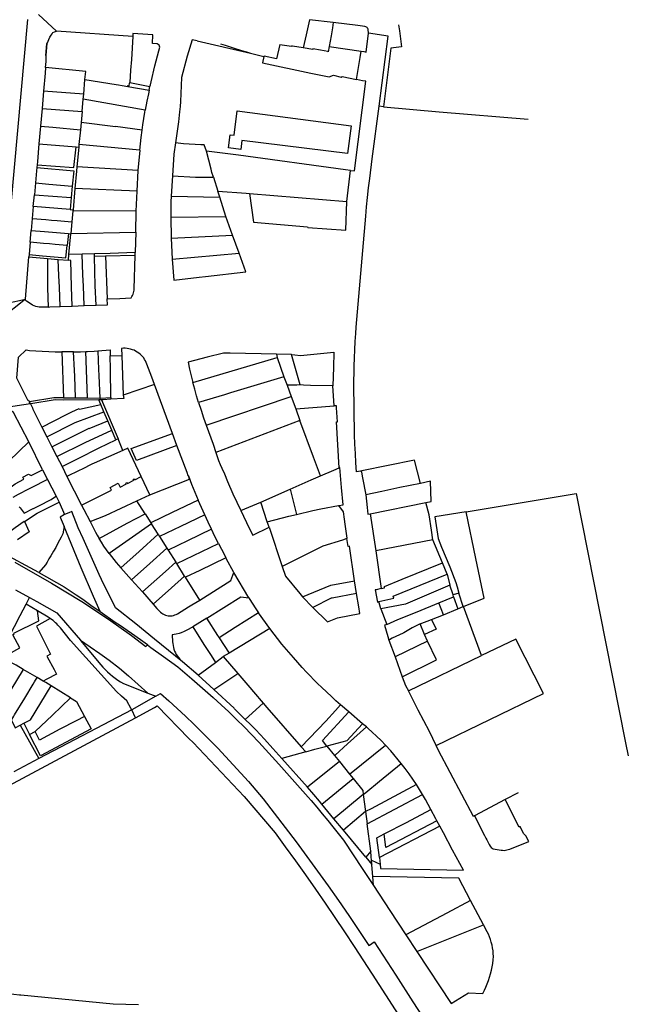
# Model space of a CAD drawing. Header units: metres. Extents: x 196788 to 198134, y 354537 to 355873.
# Tile 10 of 11: x 197815 to 198134, y 354800 to 355317. Entities that reach past the tile are written whole.
import ezdxf

# ---------------------------------------------------------------- set-up
doc = ezdxf.new("R2010")
doc.units = ezdxf.units.M
doc.layers.add('Objectgrens', color=1, linetype='Continuous', lineweight=25)

msp = doc.modelspace()

# ---------------------------------------------------------------- linework, layer by layer
at = {"layer": 'Objectgrens', "flags": 128}
for points in [[(197809.061, 355200.455), (197819.464, 355317.05)], [(197834.561, 355310.968), (197825.023, 355319.702)], [(197967.102, 355316.911), (197965.359, 355308.901), (197963.875, 355302.122)], [(197979.629, 355315.446), (197967.102, 355316.911)], [(197979.629, 355315.446), (197979.153, 355312.683), (197978.483, 355308.483), (197977.517, 355302.862)], [(197998.161, 355309.905), (197997.925, 355311.702), (197997.76, 355312.258), (197997.541, 355312.566), (197997.317, 355312.849), (197997.027, 355313.068), (197996.67, 355313.222), (197996.086, 355313.399), (197992.46, 355313.894), (197979.629, 355315.446)], [(198013.882, 355314.215), (198014.289, 355311.158)], [(197829.699, 355304.456), (197830.136, 355305.704), (197830.456, 355306.607), (197830.98, 355307.831), (197831.696, 355308.875), (197832.214, 355309.584), (197832.691, 355310.137), (197833.394, 355310.572), (197834.561, 355310.968)], [(197874.526, 355308.117), (197834.561, 355310.968)], [(197874.526, 355308.117), (197873.796, 355296.117), (197873.401, 355290.481), (197872.905, 355283.929)], [(197883.506, 355281.798), (197883.736, 355282.82), (197884.071, 355284.3), (197886.142, 355292.72), (197888.185, 355300.61), (197888.699, 355302.432), (197888.563, 355303.063), (197888.323, 355303.515), (197887.901, 355303.879), (197887.239, 355304.257), (197884.774, 355304.408), (197885.082, 355308.958), (197874.544, 355309.597), (197874.582, 355308.593), (197874.526, 355308.117)], [(197908.32, 355305.819), (197905.687, 355306.433), (197902.959, 355297.74), (197900.016, 355286.673), (197899.464, 355273.987), (197899.311, 355271.393), (197899.031, 355268.555), (197898.418, 355263.409), (197896.93, 355252.233)], [(197994.233, 355300.329), (197995.612, 355300.173), (197996.891, 355299.925), (197998.161, 355309.905)], [(198003.669, 355271.519), (198008.421, 355308.264), (198008.328, 355308.279), (197998.161, 355309.905)], [(198014.289, 355311.158), (198015.421, 355302.646), (198009.772, 355302.012), (198005.976, 355271.236)], [(197829.699, 355304.456), (197829.35, 355304.509), (197828.836, 355298.068), (197829.103, 355298.057)], [(197829.103, 355298.057), (197829.699, 355304.456)], [(197908.32, 355305.819), (197936.197, 355299.423)], [(197920.54, 355304.33), (197922.957, 355303.569), (197927.205, 355302.225)], [(197927.205, 355302.225), (197931.57, 355300.84), (197934.092, 355300.067)], [(197951.638, 355303.971), (197949.938, 355296.46), (197943.323, 355297.863)], [(197951.638, 355303.971), (197957.719, 355303.048)], [(197963.875, 355302.122), (197958.161, 355303.001), (197957.719, 355303.048)], [(197977.517, 355302.862), (197976.93, 355300.128), (197976.706, 355300.192), (197972.911, 355300.904), (197968.84, 355301.602), (197968.901, 355301.349), (197963.875, 355302.122)], [(197977.517, 355302.862), (197994.233, 355300.329)], [(197828.8, 355291.842), (197829.096, 355295.049), (197829.103, 355298.057)], [(197934.092, 355300.067), (197936.197, 355299.423)], [(197936.197, 355299.423), (197943.288, 355297.682)], [(197943.288, 355297.682), (197942.56, 355294.297), (197967.859, 355288.948), (197977.466, 355286.907), (197979.687, 355287.903), (197983.754, 355286.839), (197984.214, 355287.052), (197991.816, 355285.598)], [(197943.288, 355297.682), (197943.323, 355297.863)], [(197991.816, 355285.598), (197993.625, 355297.127), (197994.233, 355300.329)], [(197828.8, 355291.842), (197828.603, 355288.899), (197827.75, 355279.4)], [(197849.464, 355285.625), (197849.873, 355289.698), (197828.8, 355291.842)], [(197848.776, 355277.785), (197849.464, 355285.625)], [(197849.464, 355285.625), (197865.887, 355282.998), (197866.945, 355282.769), (197868.912, 355282.441), (197871.884, 355281.911)], [(197871.884, 355281.911), (197871.915, 355282.142), (197871.946, 355282.372), (197872.642, 355282.303), (197872.761, 355283.616), (197872.881, 355283.608), (197872.905, 355283.929)], [(197871.884, 355281.911), (197883.1, 355279.911)], [(197872.905, 355283.929), (197883.506, 355281.798)], [(197883.1, 355279.911), (197883.506, 355281.798)], [(197988.603, 355237.862), (197990.661, 355237.555), (197996.743, 355284.667), (197994.992, 355284.89), (197991.816, 355285.598)], [(197827.75, 355279.4), (197826.952, 355270.36)], [(197848.776, 355277.785), (197827.75, 355279.4)], [(197848.539, 355275.159), (197848.776, 355277.785)], [(197883.1, 355279.911), (197882.697, 355278.035), (197881.924, 355274.239), (197881.049, 355269.366)], [(197826.952, 355270.36), (197826.117, 355261.039)], [(197826.952, 355270.36), (197847.912, 355268.721)], [(197847.912, 355268.721), (197848.539, 355275.159)], [(197881.049, 355269.366), (197848.539, 355275.159)], [(197994.208, 355080.078), (197993.863, 355080.009), (197991.819, 355079.6), (197991.48, 355084.49), (197991.19, 355089.382), (197990.949, 355094.278), (197990.757, 355099.175), (197990.306, 355125.824), (197990.408, 355128.378), (197990.531, 355130.931), (197990.564, 355135.206), (197990.664, 355139.481), (197990.833, 355143.753), (197991.069, 355148.022), (197991.373, 355152.287), (197991.641, 355155.621), (197995.054, 355195.874), (197996.599, 355213.858), (197997.048, 355218.783), (197997.55, 355223.703), (197998.104, 355228.617), (197998.711, 355233.525), (198000.048, 355243.892), (198003.669, 355271.519)], [(198005.976, 355271.236), (198003.669, 355271.519)], [(198005.976, 355271.236), (198035.149, 355268.573)], [(197847.912, 355268.721), (197847.394, 355262.942)], [(197879.488, 355258.932), (197879.853, 355261.774), (197880.882, 355268.44), (197881.049, 355269.366)], [(197925.518, 355256.594), (197927.739, 355256.369), (197929.308, 355269.181), (197988.931, 355261.313), (197987.036, 355246.678), (197931.744, 355253.62), (197931.167, 355248.895), (197924.629, 355249.739), (197925.518, 355256.594)], [(198035.149, 355268.573), (198081.809, 355264.735)], [(197826.117, 355261.039), (197825.287, 355251.775)], [(197826.117, 355261.039), (197832.632, 355260.462), (197847.032, 355259.201)], [(197847.394, 355262.942), (197847.032, 355259.201)], [(197879.488, 355258.932), (197865.453, 355260.864), (197865.423, 355260.63), (197847.394, 355262.942)], [(197847.032, 355259.201), (197846.277, 355251.417)], [(197878.274, 355248.44), (197878.995, 355255.084), (197879.488, 355258.932)], [(197825.287, 355251.775), (197824.501, 355242.599), (197824.323, 355240.735)], [(197824.323, 355240.735), (197843.614, 355239.286), (197844.896, 355250.199)], [(197825.287, 355251.775), (197844.896, 355250.199)], [(197844.896, 355250.199), (197846.156, 355250.1)], [(197846.156, 355250.1), (197845.179, 355239.644)], [(197846.277, 355251.417), (197846.156, 355250.1)], [(197878.274, 355248.44), (197846.277, 355251.417)], [(197896.93, 355252.233), (197896.075, 355246.371), (197895.289, 355235.067)], [(197913.136, 355247.863), (197911.959, 355251.323), (197910.17, 355251.313), (197901.182, 355251.84), (197896.93, 355252.233)], [(197877.365, 355237.801), (197878.336, 355248.434), (197878.274, 355248.44)], [(197916.777, 355234.345), (197916.018, 355236.733), (197915.534, 355238.523), (197913.136, 355247.863)], [(197988.603, 355237.862), (197986.06, 355238.223), (197930.017, 355245.769), (197913.136, 355247.863)], [(197824.203, 355239.391), (197824.059, 355237.604), (197823.479, 355231.254)], [(197824.323, 355240.735), (197824.203, 355239.391)], [(197824.203, 355239.391), (197843.551, 355237.626), (197842.779, 355229.551)], [(197845.179, 355239.644), (197844.962, 355237.498), (197844.178, 355228.425)], [(197877.365, 355237.801), (197845.179, 355239.644)], [(197876.751, 355227.003), (197877.365, 355237.801)], [(197895.289, 355235.067), (197894.692, 355224.321)], [(197895.289, 355235.067), (197907.372, 355234.35), (197916.777, 355234.345)], [(197916.777, 355234.345), (197919.106, 355226.948)], [(197986.766, 355221.585), (197988.603, 355237.862)], [(197823.479, 355231.254), (197822.927, 355225.09)], [(197823.479, 355231.254), (197830.517, 355230.595), (197842.779, 355229.551)], [(197842.779, 355229.551), (197842.212, 355223.625)], [(197822.376, 355218.878), (197822.927, 355225.09)], [(197822.927, 355225.09), (197842.212, 355223.625)], [(197844.178, 355228.425), (197843.184, 355217.162)], [(197876.751, 355227.003), (197844.178, 355228.425)], [(197876.357, 355216.385), (197876.751, 355227.003)], [(197894.692, 355224.321), (197894.502, 355221.322), (197894.435, 355213.307)], [(197894.692, 355224.321), (197920.109, 355223.779)], [(197919.106, 355226.948), (197933.937, 355225.829), (197935.764, 355225.692)], [(197920.109, 355223.779), (197919.106, 355226.948)], [(197923.271, 355213.712), (197920.109, 355223.779)], [(197935.764, 355225.692), (197986.766, 355221.585)], [(197935.764, 355225.692), (197937.76, 355210.638), (197966.183, 355208.283), (197966.205, 355207.93), (197986.218, 355206.522), (197986.766, 355221.585)], [(197822.376, 355218.878), (197821.826, 355212.667)], [(197841.652, 355217.288), (197822.376, 355218.878)], [(197842.212, 355223.625), (197841.652, 355217.288)], [(197841.652, 355217.288), (197843.184, 355217.162)], [(197843.132, 355216.57), (197842.606, 355210.873)], [(197843.184, 355217.162), (197843.132, 355216.57)], [(197876.357, 355216.385), (197843.132, 355216.57)], [(197876.041, 355205.434), (197876.357, 355216.385)], [(197894.435, 355213.307), (197923.271, 355213.712)], [(197926.852, 355203.85), (197923.271, 355213.712)], [(197821.826, 355212.667), (197821.274, 355206.396)], [(197821.826, 355212.667), (197828.872, 355212.048), (197831.872, 355211.776), (197834.869, 355211.523), (197842.606, 355210.873)], [(197842.606, 355210.873), (197842.043, 355204.75)], [(197894.435, 355213.307), (197894.624, 355202.293)], [(197820.729, 355200.14), (197821.274, 355206.396)], [(197821.274, 355206.396), (197828.321, 355205.777), (197840.766, 355204.736)], [(197840.766, 355204.736), (197840.081, 355198.49)], [(197840.766, 355204.736), (197842.033, 355204.63)], [(197841.073, 355193.708), (197842.033, 355204.63)], [(197842.033, 355204.63), (197842.043, 355204.75)], [(197842.043, 355204.75), (197876.041, 355205.434)], [(197876.041, 355205.434), (197875.768, 355194.721)], [(197894.624, 355202.293), (197926.852, 355203.85)], [(197930.364, 355194.333), (197926.852, 355203.85)], [(197820.729, 355200.14), (197820.199, 355193.706)], [(197820.199, 355193.706), (197827.178, 355193.084), (197839.373, 355192.024), (197840.081, 355198.49)], [(197840.081, 355198.49), (197833.776, 355199.012), (197830.78, 355199.26), (197827.769, 355199.521), (197820.729, 355200.14)], [(197894.624, 355202.293), (197895.223, 355191.288)], [(197820.199, 355193.706), (197820.081, 355192.491), (197820.096, 355192.49)], [(197840.809, 355190.687), (197841.073, 355193.708)], [(197847.901, 355193.866), (197841.073, 355193.708)], [(197854.488, 355194.02), (197847.901, 355193.866)], [(197848.984, 355166.883), (197848.596, 355177.062), (197848.472, 355180.075), (197848.347, 355183.08), (197847.901, 355193.866)], [(197875.768, 355194.721), (197862.681, 355194.251), (197854.488, 355194.02)], [(197854.518, 355192.712), (197854.488, 355194.02)], [(197860.273, 355192.906), (197854.518, 355192.712)], [(197875.731, 355193.275), (197860.273, 355192.906)], [(197860.273, 355192.906), (197861.086, 355170.45)], [(197861.086, 355170.45), (197867.75, 355170.628), (197873.686, 355171.046), (197874.084, 355171.647), (197874.43, 355172.28), (197874.719, 355172.941), (197874.951, 355173.624), (197875.123, 355174.324), (197875.234, 355175.037), (197875.284, 355175.756), (197875.731, 355193.275)], [(197875.731, 355193.275), (197875.768, 355194.721)], [(197895.223, 355191.288), (197930.364, 355194.333)], [(197895.223, 355191.288), (197896.098, 355180.247), (197909.39, 355181.894), (197912.597, 355182.253), (197933.785, 355184.708), (197930.364, 355194.333)], [(197818.21, 355170.289), (197820.096, 355192.49)], [(197820.096, 355192.49), (197829.896, 355191.628)], [(197829.896, 355191.628), (197829.739, 355176.293), (197830.224, 355166.144)], [(197829.896, 355191.628), (197835.442, 355191.155)], [(197836.512, 355166.391), (197836.054, 355176.552), (197835.93, 355179.561), (197835.805, 355182.56), (197835.442, 355191.155)], [(197835.442, 355191.155), (197840.809, 355190.687)], [(197842.754, 355166.637), (197842.309, 355176.808), (197841.961, 355190.585), (197840.809, 355190.687)], [(197855.26, 355167.13), (197854.871, 355177.308), (197854.518, 355192.712)], [(197818.21, 355170.289), (197805.458, 355160.078), (197803.309, 355157.838), (197796.482, 355144.888)], [(197808.677, 355168.101), (197818.21, 355170.289)], [(197830.224, 355166.144), (197827.214, 355166.026), (197826.315, 355166.033), (197825.421, 355166.117), (197824.537, 355166.277), (197823.669, 355166.511), (197822.825, 355166.819), (197822.01, 355167.197), (197821.23, 355167.644), (197818.747, 355169.21), (197818.549, 355169.367), (197818.39, 355169.564), (197818.277, 355169.79), (197818.216, 355170.036), (197818.21, 355170.289)], [(197848.984, 355166.883), (197855.26, 355167.13)], [(197855.26, 355167.13), (197861.346, 355167.37), (197861.086, 355170.45)], [(197830.224, 355166.144), (197831.105, 355166.191), (197836.512, 355166.391)], [(197836.512, 355166.391), (197842.754, 355166.637)], [(197842.754, 355166.637), (197848.984, 355166.883)], [(197820.367, 355116.354), (197820.348, 355116.392), (197819.984, 355117.107), (197819.68, 355117.001), (197813.667, 355128.862), (197814.591, 355139.842), (197818.556, 355143.63), (197820.321, 355143.43), (197823.707, 355143.155), (197827.096, 355142.933), (197830.489, 355142.763), (197833.884, 355142.645), (197837.28, 355142.58)], [(197843.519, 355142.598), (197840.4, 355142.567), (197837.28, 355142.58)], [(197837.28, 355142.58), (197838.235, 355118.525)], [(197843.519, 355142.598), (197847.115, 355142.688), (197849.962, 355142.806)], [(197844.572, 355118.502), (197844.065, 355129.803), (197843.917, 355132.796), (197843.519, 355142.598)], [(197849.962, 355142.806), (197850.708, 355142.837), (197854.299, 355143.044), (197856.25, 355143.183)], [(197850.865, 355118.463), (197849.962, 355142.806)], [(197856.25, 355143.183), (197862.603, 355143.636), (197862.653, 355140.55)], [(197856.25, 355143.183), (197856.619, 355133.293), (197856.735, 355130.162), (197857.172, 355118.423)], [(197885.899, 355125.508), (197884.461, 355129.406), (197881.963, 355136.209), (197881.616, 355137.057), (197881.209, 355137.877), (197880.744, 355138.666), (197880.223, 355139.419), (197879.649, 355140.133), (197879.025, 355140.803), (197878.337, 355141.442), (197877.604, 355142.028), (197876.829, 355142.557), (197876.017, 355143.028), (197875.173, 355143.438), (197874.3, 355143.784), (197873.404, 355144.064), (197872.49, 355144.277), (197871.531, 355144.424), (197870.565, 355144.503), (197869.595, 355144.516), (197868.627, 355144.461), (197868.717, 355140.765)], [(197949.799, 355141.37), (197925.599, 355141.967), (197922.052, 355141.989), (197913.444, 355139.811), (197903.472, 355137.142), (197904.286, 355133.574), (197905.147, 355130.017), (197906.052, 355126.471)], [(197949.799, 355141.37), (197950.269, 355139.626)], [(197957.695, 355141.182), (197949.799, 355141.37)], [(197957.695, 355141.182), (197959.543, 355141.058), (197962.492, 355140.799), (197979.912, 355142.446), (197979.747, 355134.377), (197979.459, 355124.732)], [(197962.301, 355125.247), (197957.695, 355141.182)], [(197862.653, 355140.55), (197868.717, 355140.765)], [(197862.977, 355118.67), (197862.977, 355118.717), (197862.914, 355133.538), (197862.653, 355140.55)], [(197868.717, 355140.765), (197869.392, 355119.881)], [(197906.052, 355126.471), (197950.269, 355139.626)], [(197950.269, 355139.626), (197953.774, 355129.56)], [(197909.021, 355116.044), (197907.986, 355119.507), (197906.996, 355122.982), (197906.052, 355126.471)], [(197953.774, 355129.56), (197925.819, 355121.166), (197922.559, 355120.14), (197909.021, 355116.044)], [(197953.774, 355129.56), (197955.397, 355125.204)], [(197885.899, 355125.508), (197869.392, 355119.881)], [(197895.343, 355099.876), (197885.899, 355125.508)], [(197962.301, 355125.247), (197960.569, 355125.234), (197955.397, 355125.204)], [(197955.397, 355125.204), (197957.621, 355119.124)], [(197979.459, 355124.732), (197967.762, 355125.063), (197964.028, 355125.149), (197962.301, 355125.247)], [(197980.111, 355114.35), (197979.459, 355124.732)], [(197820.867, 355115.375), (197808.119, 355113.43)], [(197838.235, 355118.525), (197833.185, 355118.461), (197820.367, 355116.354)], [(197820.867, 355115.375), (197820.408, 355116.275), (197820.367, 355116.354)], [(197856.778, 355117.375), (197837.945, 355117.37), (197833.755, 355117.45), (197821.025, 355115.399), (197820.867, 355115.375)], [(197820.867, 355115.375), (197822.083, 355112.988), (197821.938, 355112.913), (197826.89, 355103.159)], [(197838.235, 355118.525), (197844.572, 355118.502)], [(197844.572, 355118.502), (197850.865, 355118.463)], [(197850.865, 355118.463), (197857.172, 355118.423)], [(197858.162, 355117.377), (197856.778, 355117.375)], [(197857.779, 355115.012), (197856.778, 355117.375)], [(197857.172, 355118.423), (197857.667, 355118.42), (197860.452, 355118.553), (197862.977, 355118.67)], [(197862.981, 355117.752), (197858.996, 355117.378), (197858.162, 355117.377)], [(197858.162, 355117.377), (197866.785, 355096.986)], [(197862.977, 355118.67), (197862.981, 355117.752)], [(197869.392, 355119.881), (197869.773, 355118.151), (197862.981, 355117.752)], [(197909.021, 355116.044), (197910.277, 355112.06), (197911.603, 355108.099), (197912.999, 355104.162)], [(197912.999, 355104.162), (197957.621, 355119.124)], [(197957.621, 355119.124), (197960.024, 355112.67)], [(197819.94, 355095.436), (197812.026, 355110.895), (197808.119, 355113.43)], [(197826.89, 355103.159), (197839.855, 355109.842), (197842.631, 355111.081), (197846.378, 355112.889), (197846.567, 355112.504), (197857.779, 355115.012)], [(197829.527, 355097.965), (197844.384, 355105.523), (197859.386, 355111.216)], [(197859.386, 355111.216), (197857.779, 355115.012)], [(197861.426, 355106.395), (197859.386, 355111.216)], [(197960.024, 355112.67), (197980.111, 355114.35)], [(197960.024, 355112.67), (197962.141, 355106.686)], [(197982.7, 355081.774), (197981.349, 355105.871), (197981.845, 355105.938), (197981.272, 355113.339), (197981.224, 355114.395), (197980.111, 355114.35)], [(197832.144, 355092.81), (197851.607, 355102.589), (197851.729, 355102.334), (197861.426, 355106.395)], [(197863.488, 355101.51), (197861.426, 355106.395)], [(197962.141, 355106.686), (197918.071, 355089.765)], [(197972.874, 355077.573), (197969.162, 355087.31), (197962.141, 355106.686)], [(197826.89, 355103.159), (197829.527, 355097.965)], [(197834.731, 355087.715), (197849.642, 355095.054), (197863.488, 355101.51)], [(197865.635, 355096.427), (197863.488, 355101.51)], [(197897.687, 355093.546), (197876.55, 355085.701), (197873.749, 355091.946), (197895.343, 355099.876)], [(197897.687, 355093.546), (197895.343, 355099.876)], [(197912.999, 355104.162), (197916.649, 355094.116), (197918.071, 355089.765)], [(197804.192, 355080.289), (197819.94, 355095.436)], [(197827.275, 355080.816), (197819.94, 355095.436)], [(197829.527, 355097.965), (197832.144, 355092.81)], [(197837.413, 355082.433), (197850.398, 355088.948), (197852.392, 355090.022), (197856.871, 355092.197), (197865.635, 355096.427)], [(197866.785, 355096.986), (197865.635, 355096.427)], [(197869.364, 355090.877), (197866.785, 355096.986)], [(197832.144, 355092.81), (197834.731, 355087.715)], [(197869.364, 355090.877), (197854.234, 355084.209), (197853.019, 355083.761), (197848.003, 355081.044), (197846.415, 355080.364), (197840.015, 355077.309)], [(197878.977, 355077.179), (197871.998, 355092.096), (197869.364, 355090.877)], [(197903.643, 355077.535), (197903.631, 355077.567), (197902.963, 355079.35), (197897.687, 355093.546)], [(197918.071, 355089.765), (197918.777, 355087.685), (197919.534, 355085.623), (197920.342, 355083.58), (197921.201, 355081.558), (197922.518, 355078.548), (197924.16, 355074.645), (197927.013, 355068.105), (197931.114, 355059.374)], [(197834.731, 355087.715), (197837.413, 355082.433)], [(198025.406, 355073.641), (198022.218, 355085.757), (197994.536, 355080.143), (197994.208, 355080.078)], [(197780.37, 355049.466), (197812.838, 355073.443), (197817.436, 355075.849), (197816.898, 355076.836), (197819.875, 355078.406), (197821.274, 355077.723), (197827.275, 355080.816)], [(197827.275, 355080.816), (197829.872, 355075.613)], [(197837.413, 355082.433), (197840.015, 355077.309)], [(197972.874, 355077.573), (197979.96, 355080.632), (197982.7, 355081.774)], [(197982.6, 355062.065), (197984.741, 355062.394), (197983.884, 355071.513), (197983.093, 355081.96), (197982.7, 355081.774)], [(197994.208, 355080.078), (197994.331, 355079.521), (197995.002, 355076.483), (197996.698, 355067.681), (197996.706, 355067.603)], [(197829.872, 355075.613), (197821.247, 355071.283), (197819.853, 355070.564), (197814.395, 355067.812), (197811.608, 355066.219)], [(197829.872, 355075.613), (197834.275, 355066.96)], [(197840.015, 355077.309), (197847.71, 355062.154)], [(197847.71, 355062.154), (197863.388, 355070.147), (197862.638, 355071.529), (197866.831, 355073.72), (197867.855, 355071.685), (197871.179, 355073.334), (197870.922, 355073.891), (197871.556, 355074.155), (197871.788, 355073.531), (197875.059, 355075.236), (197874.747, 355075.85), (197875.37, 355076.081), (197875.648, 355075.535), (197878.977, 355077.179)], [(197883.5, 355067.632), (197878.977, 355077.179)], [(197883.5, 355067.632), (197904.306, 355075.763), (197903.643, 355077.535)], [(197903.643, 355077.535), (197905.319, 355073.287), (197907.044, 355069.058), (197908.818, 355064.85)], [(197957.035, 355070.601), (197968.054, 355075.465), (197972.874, 355077.573)], [(198028.175, 355063.611), (198030.906, 355064.159), (198030.659, 355074.745), (198025.406, 355073.641)], [(197941.598, 355063.832), (197957.035, 355070.601)], [(197957.035, 355070.601), (197960.269, 355057.329)], [(198025.406, 355073.641), (198014.59, 355071.437), (198004.991, 355069.391), (197996.706, 355067.603)], [(197814.953, 355061.32), (197815.451, 355060.737), (197817.515, 355057.937), (197822.379, 355060.457), (197822.389, 355060.418), (197825.309, 355061.928), (197825.339, 355061.823), (197831.736, 355065.144), (197833.001, 355066.046), (197834.275, 355066.96)], [(197817.679, 355053.662), (197824.333, 355057.96), (197825.821, 355058.676), (197835.885, 355063.726)], [(197834.275, 355066.96), (197835.174, 355065.193), (197835.885, 355063.726)], [(197835.885, 355063.726), (197838.704, 355057.213)], [(197852.134, 355053.616), (197860.159, 355056.728), (197876.714, 355064.462)], [(197876.714, 355064.462), (197883.5, 355067.632)], [(197880.979, 355057.711), (197876.714, 355064.462)], [(197908.818, 355064.85), (197895.115, 355058.28), (197883.981, 355052.96)], [(197912.204, 355057.167), (197910.49, 355060.999), (197908.818, 355064.85)], [(197931.114, 355059.374), (197941.598, 355063.832)], [(197944.959, 355053.493), (197941.598, 355063.832)], [(197996.706, 355067.603), (197997.412, 355060.942), (197997.785, 355057.423), (197998.959, 355057.662)], [(197998.959, 355057.662), (198028.175, 355063.611)], [(198031.826, 355044.087), (198031.126, 355049.084), (198029.847, 355057.057), (198028.175, 355063.611)], [(198049.319, 355058.768), (198106.892, 355068.29), (198119.157, 355006.472), (198132.803, 354937.55), (198134.259, 354930.636)], [(197900.54, 354980), (197885.889, 354991.819), (197876.059, 354999.863), (197865.474, 355008.403), (197858.19, 355023.196), (197856.898, 355025.872), (197848.431, 355044.687), (197845.912, 355050.383), (197842.642, 355058.797), (197841.015, 355058.116), (197838.704, 355057.213)], [(197847.71, 355062.154), (197848.817, 355059.973), (197852.134, 355053.616)], [(197931.114, 355059.374), (197932.478, 355056.467), (197935.777, 355049.718), (197937.443, 355046.442), (197945.986, 355050.609)], [(197960.269, 355057.329), (197968.916, 355059.326), (197973.1, 355060.246), (197982.281, 355062.045), (197982.6, 355062.065)], [(197986.743, 355044.781), (197986.892, 355044.796), (197985.89, 355052.215), (197985.524, 355054.926), (197985.022, 355058.644), (197982.6, 355062.065)], [(198049.319, 355058.768), (198032.767, 355056.092), (198034.515, 355044.671), (198036.385, 355040.23), (198040.687, 355029.83), (198043.903, 355021.68), (198044.48, 355019.418), (198045.445, 355016.035)], [(198047.917, 355009.01), (198058.729, 355013.363), (198054.378, 355034.295), (198049.319, 355058.768)], [(197810.691, 355048.84), (197812.924, 355050.429), (197817.63, 355053.818), (197817.679, 355053.662)], [(197817.679, 355053.662), (197820.241, 355048.209), (197814.132, 355043.917)], [(197838.704, 355057.213), (197836.383, 355055.948), (197838.523, 355051.008)], [(197852.134, 355053.616), (197855.017, 355048.094), (197855.912, 355046.422), (197856.843, 355044.772)], [(197856.843, 355044.772), (197871.493, 355052.668), (197880.979, 355057.711)], [(197880.979, 355057.711), (197883.981, 355052.96)], [(197912.204, 355057.167), (197899.531, 355051.074), (197888.498, 355045.81)], [(197915.753, 355049.556), (197913.958, 355053.352), (197912.204, 355057.167)], [(197944.959, 355053.493), (197956.32, 355056.424), (197960.269, 355057.329)], [(197945.986, 355050.609), (197944.959, 355053.493)], [(197998.959, 355057.662), (198001.872, 355038.239)], [(197838.523, 355051.008), (197837.777, 355047.112), (197836.953, 355045.446), (197836.049, 355043.77), (197835.092, 355041.847), (197834.102, 355039.991), (197832.915, 355038.018), (197831.5, 355035.687), (197830.583, 355033.978), (197829.701, 355032.368), (197828.687, 355030.809), (197825.186, 355026.872)], [(197857.487, 355006.332), (197853.941, 355014.264), (197847.546, 355029.274), (197838.523, 355051.008)], [(197884.371, 355052.343), (197872.614, 355044.091), (197862.106, 355036.75)], [(197883.981, 355052.96), (197884.371, 355052.343)], [(197887.804, 355046.908), (197884.371, 355052.343)], [(197915.753, 355049.556), (197903.15, 355043.496), (197893.026, 355038.641)], [(197919.471, 355042.002), (197917.592, 355045.769), (197915.753, 355049.556)], [(197945.986, 355050.609), (197952.841, 355030.034)], [(197862.106, 355036.75), (197860.707, 355038.7), (197859.363, 355040.688), (197858.074, 355042.712), (197856.843, 355044.772)], [(197868.194, 355029.369), (197877.787, 355037.878), (197887.804, 355046.908)], [(197887.804, 355046.908), (197888.498, 355045.81)], [(197888.498, 355045.81), (197892.431, 355039.582)], [(197986.743, 355044.781), (197984.481, 355043.815), (197974.093, 355040.755), (197952.841, 355030.034)], [(197990.739, 355022.507), (197988.08, 355040.603), (197987.474, 355040.482), (197986.743, 355044.781)], [(198031.826, 355044.087), (198001.872, 355038.239)], [(198036.888, 355031.955), (198031.826, 355044.087)], [(197873.859, 355023.006), (197883.455, 355031.52), (197892.431, 355039.582)], [(197892.431, 355039.582), (197893.026, 355038.641)], [(197893.026, 355038.641), (197897.095, 355032.2)], [(197897.531, 355031.509), (197919.471, 355042.002)], [(197919.471, 355042.002), (197920.982, 355039.046), (197922.519, 355036.104), (197923.333, 355034.565)], [(198001.872, 355038.239), (198004.784, 355018.43)], [(197825.186, 355026.872), (197805.228, 355037.66)], [(197862.106, 355036.75), (197863.296, 355035.176), (197864.522, 355033.629), (197865.783, 355032.112), (197867.078, 355030.623), (197868.194, 355029.369)], [(197923.333, 355034.565), (197909.607, 355027.962), (197902.065, 355024.332)], [(197927.48, 355026.797), (197923.518, 355034.22), (197923.333, 355034.565)], [(197812.621, 355032.293), (197831.963, 355021.302), (197847.788, 355011.625), (197861.715, 355002.383), (197873.79, 354993.744), (197881.424, 354987.977), (197882.203, 354988.902)], [(197873.859, 355023.006), (197868.194, 355029.369)], [(197897.095, 355032.2), (197891.594, 355027.37), (197879.524, 355016.641)], [(197897.531, 355031.509), (197897.095, 355032.2)], [(197901.68, 355024.941), (197897.531, 355031.509)], [(197952.841, 355030.034), (197954.619, 355024.973), (197962.106, 355015.857), (197963.562, 355014.038)], [(198004.784, 355018.43), (198006.495, 355018.837), (198006.423, 355019.492), (198015.762, 355023.345), (198036.888, 355031.955)], [(198039.401, 355025.919), (198036.888, 355031.955)], [(197825.186, 355026.872), (197838.508, 355019.389), (197844.91, 355015.1), (197848.384, 355012.787), (197852.55, 355009.76), (197857.487, 355006.332)], [(197879.524, 355016.641), (197873.859, 355023.006)], [(197901.68, 355024.941), (197894.768, 355018.801), (197885.201, 355010.263)], [(197902.065, 355024.332), (197901.68, 355024.941)], [(197909.585, 355012.427), (197902.065, 355024.332)], [(197909.585, 355012.427), (197925.843, 355022.627), (197927.48, 355026.797)], [(197935.297, 355013.614), (197927.48, 355026.797)], [(197963.562, 355014.038), (197978.332, 355020.303), (197990.739, 355022.507)], [(197991.81, 355015.835), (197990.739, 355022.507)], [(198003.538, 355011.562), (198011.342, 355013.413), (198011.079, 355014.418), (198039.401, 355025.919)], [(198039.401, 355025.919), (198040.76, 355020.277)], [(197812.961, 355017.757), (197820.421, 355013.662)], [(198004.784, 355018.43), (198002.094, 355017.844), (198001.513, 355017.745), (198002.831, 355011.319), (198003.538, 355011.562)], [(198040.76, 355020.277), (198017.428, 355010.286), (198004.475, 355007.753)], [(198042.463, 355015.087), (198040.76, 355020.277)], [(197818.601, 355010.171), (197820.421, 355013.662)], [(197820.421, 355013.662), (197824.239, 355011.566), (197834.772, 355005.742), (197847.025, 354991.379)], [(197879.524, 355016.641), (197885.201, 355010.263)], [(197885.201, 355010.263), (197887.184, 355008.035), (197888.592, 355006.586), (197889.104, 355006.066), (197889.665, 355005.599), (197890.269, 355005.19), (197890.911, 355004.843), (197891.584, 355004.561), (197892.282, 355004.348), (197892.998, 355004.205), (197893.724, 355004.134), (197894.454, 355004.135), (197895.18, 355004.208), (197895.895, 355004.353), (197896.593, 355004.569), (197897.265, 355004.852), (197897.906, 355005.201), (197903.798, 355008.796), (197905.522, 355009.878), (197909.585, 355012.427)], [(197913.312, 355002.939), (197931.115, 355014.122), (197935.297, 355013.614)], [(197935.297, 355013.614), (197936.726, 355011.304), (197939.352, 355007.248), (197940.374, 355005.758), (197940.451, 355005.651)], [(197963.562, 355014.038), (197968.929, 355008.48)], [(197968.929, 355008.48), (197976.543, 355000.964), (197981.821, 355003.125), (197993.617, 355005.414), (197992.993, 355008.821), (197991.81, 355015.835)], [(197991.81, 355015.835), (197979.018, 355013.397), (197978.516, 355013.331), (197968.929, 355008.48)], [(198034.921, 355010.947), (198042.65, 355014.105)], [(198045.445, 355016.035), (198042.463, 355015.087)], [(198042.65, 355014.105), (198042.463, 355015.087)], [(198042.65, 355014.105), (198044.905, 355007.825)], [(198047.755, 355008.945), (198045.445, 355016.035)], [(197802.097, 354996.989), (197809.672, 354993.045), (197812.467, 354998.455), (197815.483, 355004.248), (197818.601, 355010.171)], [(197824.53, 355006.684), (197818.601, 355010.171)], [(198004.475, 355007.753), (198003.538, 355011.562)], [(198004.475, 355007.753), (198007.672, 354999.661)], [(198007.672, 354999.661), (198013.491, 355002.127), (198023.513, 355006.286), (198034.921, 355010.947)], [(198037.344, 355004.709), (198036.13, 355007.823), (198034.921, 355010.947)], [(198037.344, 355004.709), (198044.905, 355007.825)], [(198044.905, 355007.825), (198047.755, 355008.945)], [(198047.917, 355009.01), (198047.755, 355008.945)], [(198057.361, 354983.238), (198047.917, 355009.01)], [(197800.474, 354979.155), (197815.322, 354987.321), (197811.592, 354994.185), (197812.322, 354994.659), (197812.093, 354994.974), (197825.334, 355001.414), (197824.53, 355006.684)], [(197831.173, 355002.745), (197823.98, 354998.721), (197831.453, 354983.951), (197829.435, 354982.94), (197829.663, 354982.57), (197833.246, 354975.952), (197834.521, 354973.604), (197829.409, 354970.832), (197827.604, 354969.873)], [(197831.173, 355002.745), (197830.184, 355003.357), (197824.53, 355006.684)], [(197873.936, 354954.863), (197873.723, 354955.303), (197871.345, 354959.463), (197868.648, 354962.03), (197866.064, 354964.49), (197841.946, 354991.211), (197836.596, 354997.845), (197835.967, 354998.591), (197835.307, 354999.309), (197834.618, 355000), (197834.081, 355000.501), (197833.53, 355000.985), (197832.769, 355001.604), (197831.983, 355002.191), (197831.173, 355002.745)], [(197857.487, 355006.332), (197865.286, 355000.869), (197867.54, 354999.365), (197873.843, 354994.975), (197878.596, 354991.662), (197882.289, 354989.005), (197882.203, 354988.902)], [(197913.312, 355002.939), (197905.929, 354998.302)], [(197919.85, 354992.649), (197919.121, 354993.787), (197913.312, 355002.939)], [(197940.451, 355005.651), (197928.258, 354997.933), (197919.85, 354992.649)], [(197946.337, 354997.407), (197940.451, 355005.651)], [(198025.092, 354999.86), (198031.09, 355002.132)], [(198031.09, 355002.132), (198033.628, 354997.085), (198027.471, 354994.27)], [(198031.09, 355002.132), (198037.344, 355004.709)], [(197905.929, 354998.302), (197905.774, 354998.205), (197902.781, 354996.555), (197901.45, 354995.847), (197899.925, 354995.183), (197898.75, 354994.795), (197897.318, 354994.541), (197895.178, 354994.152), (197895.37, 354990.53), (197895.454, 354989.529), (197895.606, 354988.535), (197895.824, 354987.555), (197896.109, 354986.591), (197896.458, 354985.649), (197896.87, 354984.732), (197897.343, 354983.846), (197897.875, 354982.993), (197898.464, 354982.179), (197899.106, 354981.406), (197899.799, 354980.679), (197900.54, 354980)], [(197905.929, 354998.302), (197911.826, 354989.12), (197915.556, 354983.255), (197917.851, 354979.671)], [(197946.337, 354997.407), (197925.024, 354984.573)], [(197983.465, 354957.475), (197980.996, 354959.602), (197978.626, 354961.75), (197973.546, 354966.476), (197971.352, 354968.539), (197965.505, 354974.651), (197963.29, 354977.035), (197958.73, 354982.238), (197952.594, 354989.291), (197946.337, 354997.407)], [(198007.672, 354999.661), (198006.464, 354999.248), (198008.14, 354993.222), (198008.816, 354991.415)], [(198025.092, 354999.86), (198021.051, 354997.838), (198016.579, 354995.248), (198016.258, 354995.056), (198010.421, 354992.346), (198009.099, 354991.507), (198008.816, 354991.415)], [(198027.471, 354994.27), (198025.092, 354999.86)], [(197847.025, 354991.379), (197857.25, 354984.42), (197862.152, 354980.836), (197867.522, 354976.585), (197872.205, 354972.595), (197882.335, 354963.625)], [(197847.025, 354991.379), (197847.186, 354991.191), (197857.723, 354978.441), (197858.87, 354977.156), (197860.065, 354975.914), (197861.306, 354974.719), (197862.591, 354973.571), (197863.918, 354972.472), (197865.285, 354971.424), (197866.691, 354970.428), (197868.134, 354969.486), (197869.611, 354968.599), (197882.335, 354963.625)], [(197919.85, 354992.649), (197925.024, 354984.573)], [(198008.816, 354991.415), (198011.977, 354982.645)], [(198029.064, 354990.872), (198027.471, 354994.27)], [(198089.754, 354963.353), (198075.257, 354991.886), (198057.361, 354983.238)], [(197882.203, 354988.902), (197884.001, 354987.474), (197890.584, 354982.825), (197898.193, 354977.317), (197905.436, 354971.121), (197908.329, 354968.647), (197912.544, 354964.992), (197916.71, 354961.28), (197920.824, 354957.512), (197924.888, 354953.689), (197928.899, 354949.811), (197932.858, 354945.88), (197936.763, 354941.895), (197940.614, 354937.858), (197951.114, 354926.31), (197966.433, 354908.978), (197968.023, 354907.166), (197970.961, 354903.753), (197973.857, 354900.305), (197976.71, 354896.821), (197979.408, 354893.443), (197985.003, 354886.349), (197990.386, 354878.203), (197994.337, 354872.139), (198000.648, 354862.609)], [(198029.064, 354990.872), (198011.977, 354982.645)], [(198015.702, 354972.159), (198033.691, 354980.979), (198029.064, 354990.872)], [(197817.031, 354976.041), (197813.337, 354978.164), (197808.043, 354981.089), (197802.079, 354970.289), (197801.396, 354968.894), (197800.646, 354967.535), (197799.829, 354966.214), (197798.949, 354964.935), (197798.007, 354963.701), (197797.005, 354962.514), (197795.947, 354961.378), (197794.834, 354960.295)], [(197917.851, 354979.671), (197921.94, 354982.716)], [(197925.024, 354984.573), (197921.94, 354982.716)], [(197921.94, 354982.716), (197929.553, 354973.818)], [(198011.977, 354982.645), (198015.702, 354972.159)], [(198018.982, 354964.694), (198057.361, 354983.238)], [(197817.031, 354976.041), (197810.536, 354965.235), (197808.325, 354961.576), (197803.986, 354954.391)], [(197824.376, 354971.77), (197817.031, 354976.041)], [(197908.799, 354972.929), (197900.54, 354980)], [(197908.799, 354972.929), (197917.851, 354979.671)], [(197810.877, 354949.426), (197812.101, 354951.445), (197812.577, 354952.23), (197817.887, 354960.985), (197822.245, 354968.228), (197823.01, 354969.5), (197824.376, 354971.77)], [(197827.604, 354969.873), (197824.376, 354971.77)], [(197917.002, 354965.509), (197908.799, 354972.929)], [(197917.002, 354965.509), (197929.553, 354973.818)], [(197929.553, 354973.818), (197935.799, 354966.551), (197937.739, 354964.303), (197942.878, 354958.344)], [(198015.702, 354972.159), (198017.484, 354967.557), (198018.982, 354964.694)], [(197817.349, 354947.729), (197820.954, 354949.583), (197831.683, 354967.451)], [(197831.683, 354967.451), (197828.911, 354969.103), (197827.604, 354969.873)], [(197841.951, 354961.136), (197836.834, 354964.321), (197831.683, 354967.451)], [(197933.493, 354949.78), (197927.886, 354955.414), (197927.588, 354955.684), (197917.002, 354965.509)], [(197823.31, 354943.512), (197832.386, 354952.091), (197841.951, 354961.136)], [(197841.951, 354961.136), (197845.08, 354959.15), (197849.22, 354951.348)], [(197886.537, 354961.982), (197873.936, 354954.863)], [(197882.335, 354963.625), (197886.537, 354961.982)], [(197886.537, 354961.982), (197889.001, 354963.448), (197893.435, 354959.484), (197897.823, 354955.468), (197902.163, 354951.401), (197906.457, 354947.285), (197910.702, 354943.119), (197914.898, 354938.904), (197919.045, 354934.64), (197923.143, 354930.328), (197927.19, 354925.97), (197931.186, 354921.564), (197935.13, 354917.112), (197939.023, 354912.615), (197942.863, 354908.073), (197948.684, 354900.584), (197954.444, 354893.048), (197960.142, 354885.466), (197965.778, 354877.837), (197971.352, 354870.163), (197976.863, 354862.443), (197982.312, 354854.679), (197987.696, 354846.871), (197993.017, 354839.019), (197998.274, 354831.124), (197998.661, 354831.384), (198001.054, 354832.99), (198012.393, 354815.518), (198021.354, 354801.588), (198029.601, 354788.921)], [(198033.48, 354936.159), (198029.976, 354943.369), (198024.194, 354954.677), (198019.154, 354964.366), (198018.982, 354964.694)], [(198033.48, 354936.159), (198089.754, 354963.353)], [(197875.983, 354950.63), (197885.846, 354956.031), (197887.384, 354956.874), (197903.934, 354939.839), (197906.189, 354937.629), (197932.96, 354909.321), (197949.067, 354890.202), (197954.451, 354882.905), (197959.776, 354875.565), (197965.043, 354868.183), (197970.251, 354860.76), (197975.4, 354853.295), (197980.49, 354845.79), (197985.52, 354838.245), (197990.49, 354830.66), (198000, 354816.018), (198019.087, 354786.632)], [(197933.493, 354949.78), (197942.878, 354958.344)], [(197942.878, 354958.344), (197944.827, 354956.085), (197962.865, 354935.451)], [(197983.465, 354957.475), (197980.812, 354954.375), (197975.641, 354948.787), (197962.865, 354935.451)], [(197987.761, 354953.829), (197983.465, 354957.475)], [(197777.261, 354897.755), (197875.983, 354950.63)], [(197849.22, 354951.348), (197852.669, 354944.848), (197826.229, 354930.72), (197820.37, 354941.942)], [(197849.22, 354951.348), (197844.787, 354949.016), (197836.357, 354944.581), (197825.686, 354938.947), (197823.679, 354942.803), (197823.31, 354943.512)], [(197873.936, 354954.863), (197825.223, 354929.334)], [(197875.983, 354950.63), (197873.936, 354954.863)], [(197976.288, 354935.796), (197973.97, 354938.703), (197987.761, 354953.829)], [(197995.016, 354947.53), (197987.761, 354953.829)], [(197810.877, 354949.426), (197812.879, 354945.43), (197815.536, 354946.796)], [(197815.536, 354946.796), (197817.349, 354947.729)], [(197815.536, 354946.796), (197825.223, 354929.334)], [(197817.349, 354947.729), (197820.37, 354941.942)], [(197952.7, 354929.344), (197947.998, 354934.601), (197943.543, 354939.435), (197939.041, 354944.225), (197936.223, 354947.065), (197933.493, 354949.78)], [(197995.016, 354947.53), (197986.796, 354938.621), (197976.288, 354935.796)], [(197980.184, 354930.811), (197980.561, 354931.098), (197987.081, 354936.926), (197996.98, 354945.879)], [(197996.98, 354945.879), (197995.016, 354947.53)], [(198006.909, 354936.309), (198004.657, 354938.647), (198002.353, 354940.934), (198000, 354943.17), (197997.911, 354945.075), (197996.98, 354945.879)], [(197820.37, 354941.942), (197823.296, 354943.499), (197823.31, 354943.512)], [(197962.865, 354935.451), (197965.175, 354932.809)], [(197965.175, 354932.809), (197969.985, 354934.1), (197976.288, 354935.796)], [(197976.288, 354935.796), (197980.184, 354930.811)], [(197988.185, 354921.112), (198006.909, 354936.309)], [(198015.282, 354926.615), (198009.821, 354933.207), (198006.909, 354936.309)], [(198053.717, 354899.173), (198053.156, 354898.872), (198034.804, 354933.434), (198033.48, 354936.159)], [(197825.223, 354929.334), (197825.274, 354929.242), (197812.08, 354922.24)], [(197965.175, 354932.809), (197952.7, 354929.344)], [(197966.085, 354914.287), (197952.7, 354929.344)], [(197980.184, 354930.811), (197982.79, 354927.704)], [(197982.79, 354927.704), (197966.085, 354914.287)], [(197982.79, 354927.704), (197988.185, 354921.112)], [(197995.327, 354910.374), (197996.68, 354911.482), (198003.862, 354917.286), (198015.282, 354926.615)], [(198023.164, 354915.648), (198021.287, 354918.456), (198019.347, 354921.22), (198017.345, 354923.941), (198015.282, 354926.615)], [(197988.185, 354921.112), (197990.071, 354918.745)], [(197973.552, 354905.376), (197972.321, 354906.882), (197969.432, 354910.416), (197966.085, 354914.287)], [(197973.552, 354905.376), (197990.071, 354918.745)], [(197990.071, 354918.745), (197995.021, 354912.553), (197995.327, 354910.374)], [(198023.164, 354915.648), (197999.532, 354902.887), (197996.571, 354901.47)], [(198026.423, 354910.408), (198024.82, 354913.045), (198023.164, 354915.648)], [(197995.327, 354910.374), (197979.926, 354897.696)], [(197995.327, 354910.374), (197996.571, 354901.47)], [(197997.462, 354895.002), (198026.423, 354910.408)], [(198030.761, 354902.563), (198029.368, 354905.207), (198027.921, 354907.822), (198026.423, 354910.408)], [(198076.553, 354911.296), (198069.766, 354907.766)], [(197979.926, 354897.696), (197973.552, 354905.376)], [(198069.766, 354907.766), (198053.717, 354899.173)], [(198082.074, 354885.781), (198080.477, 354888.673), (198079.391, 354889.907), (198077.606, 354893.571), (198077.077, 354893.304), (198070.126, 354907.105), (198069.766, 354907.766)], [(197996.571, 354901.47), (197984.992, 354891.593)], [(197996.571, 354901.47), (197997.462, 354895.002)], [(198006.342, 354889.671), (198018.033, 354895.765), (198030.761, 354902.563)], [(198033.986, 354896.511), (198033.442, 354897.544), (198030.761, 354902.563)], [(198053.717, 354899.173), (198058.954, 354888.916), (198059.65, 354887.519), (198060.112, 354886.591), (198060.848, 354885.239), (198061.341, 354884.167), (198061.843, 354883.327), (198062.437, 354882.563), (198063.429, 354881.82), (198067.615, 354881.174), (198068.37, 354881.093), (198069.13, 354881.08), (198069.888, 354881.136), (198070.637, 354881.259), (198071.373, 354881.45), (198072.088, 354881.705), (198082.074, 354885.781)], [(197984.992, 354891.593), (197979.926, 354897.696)], [(197999.278, 354880.653), (197997.462, 354895.002)], [(198035.4, 354893.827), (198003.804, 354877.286)], [(198004.16, 354873.789), (198004.353, 354871.552), (198047.811, 354870.63), (198042.11, 354881.169), (198037.317, 354890.183), (198035.4, 354893.827)], [(198033.986, 354896.511), (198007.144, 354882.543), (198006.342, 354889.671)], [(198035.4, 354893.827), (198033.986, 354896.511)], [(197996.732, 354877.446), (197984.992, 354891.593)], [(198003.804, 354877.286), (198002.365, 354887.67), (198006.342, 354889.671)], [(197999.278, 354880.653), (197996.732, 354877.446)], [(197999.675, 354875.858), (197999.524, 354877.677), (197999.278, 354880.653)], [(197996.732, 354877.446), (197999.902, 354873.626)], [(197999.675, 354875.858), (198004.16, 354873.789)], [(197999.902, 354873.626), (197999.675, 354875.858)], [(198000.331, 354867.355), (197999.913, 354873.47), (197999.902, 354873.626)], [(198003.804, 354877.286), (198004.16, 354873.789)], [(198000.648, 354862.609), (198000.331, 354867.355)], [(198051.556, 354854.809), (198045.4, 354866.437), (198000.331, 354867.355)], [(198000.648, 354862.609), (198009.309, 354849.453), (198017.68, 354836.707)], [(198051.556, 354854.809), (198039.065, 354848.097), (198017.68, 354836.707)], [(198058.323, 354842.074), (198055.494, 354847.215), (198051.556, 354854.809)], [(198023.496, 354827.92), (198058.323, 354842.074)], [(198050.502, 354806.31), (198058.011, 354805.944), (198058.857, 354807.639), (198059.633, 354809.323), (198060.344, 354811.035), (198060.989, 354812.773), (198061.566, 354814.535), (198062.076, 354816.317), (198062.517, 354818.118), (198062.888, 354819.934), (198063.19, 354821.764), (198063.421, 354823.603), (198063.582, 354825.45), (198063.509, 354826.944), (198063.361, 354828.433), (198063.136, 354829.912), (198062.837, 354831.378), (198062.463, 354832.827), (198062.016, 354834.254), (198061.496, 354835.657), (198060.906, 354837.032), (198060.247, 354838.375), (198058.323, 354842.074)], [(198017.68, 354836.707), (198023.496, 354827.92)], [(198023.496, 354827.92), (198041.408, 354800.628), (198050.502, 354806.31)], [(197877.53, 354799.95), (197864.15, 354800.449), (197815.765, 354805.096), (197815.185, 354805.149), (197812.097, 354805.438), (197810.913, 354805.541), (197806.658, 354805.909)]]:
    msp.add_lwpolyline(points, dxfattribs=at)

doc.saveas('drawing.dxf')
